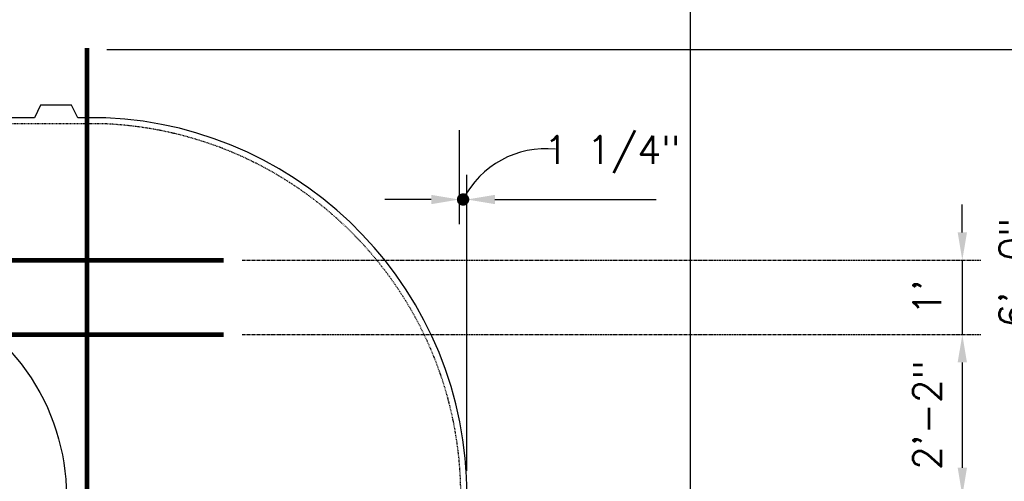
# Model space of a CAD drawing. Extents: x 2893 to 4079, y -406 to 622.
# Tile 31 of 53: x 3651 to 3810, y -93 to -18. Entities that reach past the tile are written whole.
import ezdxf

# ---------------------------------------------------------------- set-up
doc = ezdxf.new("R2010")
doc.units = 0
doc.header["$MEASUREMENT"] = 0
for name, pattern in [('CENTER1', [0.6625, 0.5, -0.075, 0.0125, -0.075]), ('HIDDEN3', [0.1875, 0.125, -0.0625]), ('TANK-SLAB$0$DASHED', [0.75, 0.5, -0.25])]:
    doc.linetypes.add(name, pattern=pattern)
for name, color, linetype in [('CENTERLINE', 3, 'CENTER1'), ('DIM', 3, 'CONTINUOUS'), ('REBAR', 4, 'TANK-SLAB$0$DASHED'), ('TANK-SLAB', 6, 'CONTINUOUS'), ('TANK-SLOPE', 3, 'CONTINUOUS'), ('TANK-UST', 5, 'CONTINUOUS')]:
    doc.layers.add(name, color=color, linetype=linetype)
doc.styles.add('SIMPLEX', font='simplex')
doc.dimstyles.new('DIM48', dxfattribs={"dimscale": 48, "dimtxt": 0.09375, "dimasz": 0.09375, "dimexe": 0.0625, "dimexo": 0.0625, "dimgap": 0.0625, "dimtad": 1, "dimdec": 4, "dimzin": 3, "dimdsep": 46, "dimlunit": 4, "dimtxsty": 'SIMPLEX', "dimcen": 0, "dimclrd": 3, "dimclre": 3, "dimclrt": 3, "dimadec": 0, "dimazin": 0, "dimtfac": 1, "dimtdec": 4, "dimtofl": 0, "dimtmove": 2, "dimatfit": 3, "dimfxl": 1, "dimfrac": 2, "dimtolj": 1, "dimtzin": 3, "dimarcsym": 0})

# ---------------------------------------------------------------- blocks, each defined once
blk = doc.blocks.new('*D16')
at = {"layer": 'DIM', "color": 3, "lineweight": -2, "transparency": 16777216}
for p, q in [((3664.98, -23.32), (3819.78, -23.32)), ((3816.78, -90.82), (3816.78, -27.82))]:
    blk.add_line(p, q, dxfattribs=at)
at = {"layer": 'DIM', "color": 3, "transparency": 16777216}
for points in [[(3816.03, -27.82), (3817.53, -27.82), (3816.78, -23.32)], [(3816.03, -90.82), (3817.53, -90.82), (3816.78, -95.32)]]:
    blk.add_solid(points, dxfattribs=at)
at = {"layer": 'DIM', "color": 3, "transparency": 16777216, "insert": (3811.11, -59.32), "char_height": 4.5, "attachment_point": 5, "rotation": 90, "style": 'SIMPLEX'}
blk.add_mtext('\\A1;6\'-0"', dxfattribs=at)
blk = doc.blocks.new('*D19')
at = {"layer": 'DIM', "color": 3, "lineweight": -2, "transparency": 16777216}
for p, q in [((3802.91, -52.82), (3802.91, -48.32)), ((3802.91, -73.82), (3802.91, -78.32))]:
    blk.add_line(p, q, dxfattribs=at)
at = {"layer": 'DIM', "color": 3, "transparency": 16777216}
for points in [[(3802.16, -52.82), (3803.66, -52.82), (3802.91, -57.32)], [(3802.16, -73.82), (3803.66, -73.82), (3802.91, -69.32)]]:
    blk.add_solid(points, dxfattribs=at)
at = {"layer": 'DIM', "color": 3, "transparency": 16777216, "insert": (3797.23, -63.32), "char_height": 4.5, "attachment_point": 5, "rotation": 90, "style": 'SIMPLEX'}
blk.add_mtext("\\A1;1'", dxfattribs=at)
blk = doc.blocks.new('*D20')
at = {"layer": 'DIM', "color": 3, "lineweight": -2, "transparency": 16777216}
blk.add_line((3802.91, -73.82), (3802.91, -90.82), dxfattribs=at)
at = {"layer": 'DIM', "color": 3, "transparency": 16777216}
for points in [[(3802.16, -73.82), (3803.66, -73.82), (3802.91, -69.32)], [(3802.16, -90.82), (3803.66, -90.82), (3802.91, -95.32)]]:
    blk.add_solid(points, dxfattribs=at)
at = {"layer": 'DIM', "color": 3, "transparency": 16777216, "insert": (3797.23, -82.32), "char_height": 4.5, "attachment_point": 5, "rotation": 90, "style": 'SIMPLEX'}
blk.add_mtext('\\A1;2\'-2"', dxfattribs=at)

msp = doc.modelspace()

# ---------------------------------------------------------------- linework, layer by layer
at = {"layer": 'CENTERLINE'}
for p, q in [((3686.79737, -57.3167), (3805.90919, -57.3167)), ((3686.79737, -69.3167), (3805.90919, -69.3167))]:
    msp.add_line(p, q, dxfattribs=at)
at = {"layer": 'DIM'}
for p, q in [((3721.78419, -36.31593), (3721.78419, -51.52118)), ((3723.03419, -91.31593), (3723.03419, -43.52118)), ((3715.78419, -47.52118), (3709.78419, -47.52118)), ((3721.78419, -47.52118), (3723.03419, -47.52118)), ((3729.03419, -47.52118), (3753.54715, -47.52118)), ((3802.90919, -57.3167), (3802.90919, -69.3167))]:
    msp.add_line(p, q, dxfattribs=at)
at = {"layer": 'DIM', "color": 3}
for p, q in [((3717.28419, -47.52118), (3712.78419, -47.52118)), ((3727.53419, -47.52118), (3732.03419, -47.52118))]:
    msp.add_line(p, q, dxfattribs=at)
at = {"layer": 'DIM', "const_width": 1}
msp.add_lwpolyline([(3722.90919, -47.52118, 1), (3721.90919, -47.52118, 1)], format="xyb", close=True, dxfattribs=at)
at = {"layer": 'DIM'}
msp.add_arc((3735.78018, -54.31947), 15, 84.2029949, 153.0495792, dxfattribs=at)
at = {"layer": 'DIM', "color": 3}
for points in [[(3717.28419, -46.77118), (3717.28419, -48.27118), (3721.78419, -47.52118)], [(3727.53419, -46.77118), (3727.53419, -48.27118), (3723.03419, -47.52118)]]:
    msp.add_solid(points, dxfattribs=at)
at = {"layer": 'REBAR', "const_width": 0.75}
for points in [[(3661.79553, -23.05974), (3661.79968, -167.06929)], [(3563.79737, -57.3167), (3683.79737, -57.3167)], [(3563.79737, -69.3167), (3683.79737, -69.3167)]]:
    msp.add_lwpolyline(points, dxfattribs=at)
at = {"layer": 'TANK-SLAB'}
msp.add_lwpolyline([(3212.91667, -194.31593), (3212.91667, 165.83043), (3759.03419, 165.68407), (3759.03419, -194.31593)], close=True, dxfattribs=at)
at = {"layer": 'TANK-SLOPE'}
msp.add_lwpolyline([(3560.86312, -112.6258, -0.744369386), (3560.86266, -78.00774), (3613.85795, -62.13356, -1.343419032), (3613.85883, -128.49857)], format="xyb", close=True, dxfattribs=at)
at = {"layer": 'TANK-UST'}
msp.add_lwpolyline([(3643.79737, -156.31593), (3653.29737, -156.31593), (3654.29737, -158.31593), (3659.29737, -158.31593), (3660.29737, -156.31593), (3664.81404, -156.31593, 0.954644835), (3664.81404, -34.31593), (3660.29737, -34.31593), (3659.29737, -32.31593), (3654.29737, -32.31593), (3653.29737, -34.31593), (3643.79737, -34.31593)], format="xyb", dxfattribs=at)
at = {"layer": 'TANK-UST', "color": 2, "linetype": 'HIDDEN3'}
msp.add_lwpolyline([(3660.29737, -155.31593), (3664.79057, -155.31593, 0.954280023), (3664.79057, -35.31593), (3660.29737, -35.31593), (3435.29737, -35.31593), (3430.78465, -35.31593, 0.95395472), (3430.78465, -155.31593), (3435.29737, -155.31593)], format="xyb", close=True, dxfattribs=at)

# ---------------------------------------------------------------- texts
at = {"layer": 'DIM', "color": 3, "insert": (3746.44716, -40.24778), "char_height": 4.5, "attachment_point": 5, "style": 'SIMPLEX'}
msp.add_mtext('\\A1;1 1/4"', dxfattribs=at)

# ---------------------------------------------------------------- dimensions: what is measured, and where the dimension line sits
at = {"layer": 'DIM'}
for base, p1, p2, angle, picture, middle in [((3816.78419, -23.3167), (3816.78419, -95.3167), (3661.9807, -23.3167), 90, '*D16', (3811.10562, -59.3167)), ((3802.90919, -95.3167), (3802.90919, -69.3167), (3802.90919, -95.3167), 270, '*D20', (3797.23062, -82.3167))]:
    dim = msp.add_linear_dim(base=base, p1=p1, p2=p2, angle=angle, dimstyle='DIM48', dxfattribs=at)
    dim.commit()
    dim.dimension.update_dxf_attribs({"geometry": picture, "text_midpoint": middle})
dim = msp.add_linear_dim(base=(3802.90919, -69.3167), p1=(3802.90919, -57.3167), p2=(3802.90919, -69.3167), angle=270, text="1'", dimstyle='DIM48', dxfattribs=at)
dim.commit()
dim.dimension.update_dxf_attribs({"geometry": '*D19', "text_midpoint": (3797.23062, -63.3167)})

doc.saveas('drawing.dxf')
